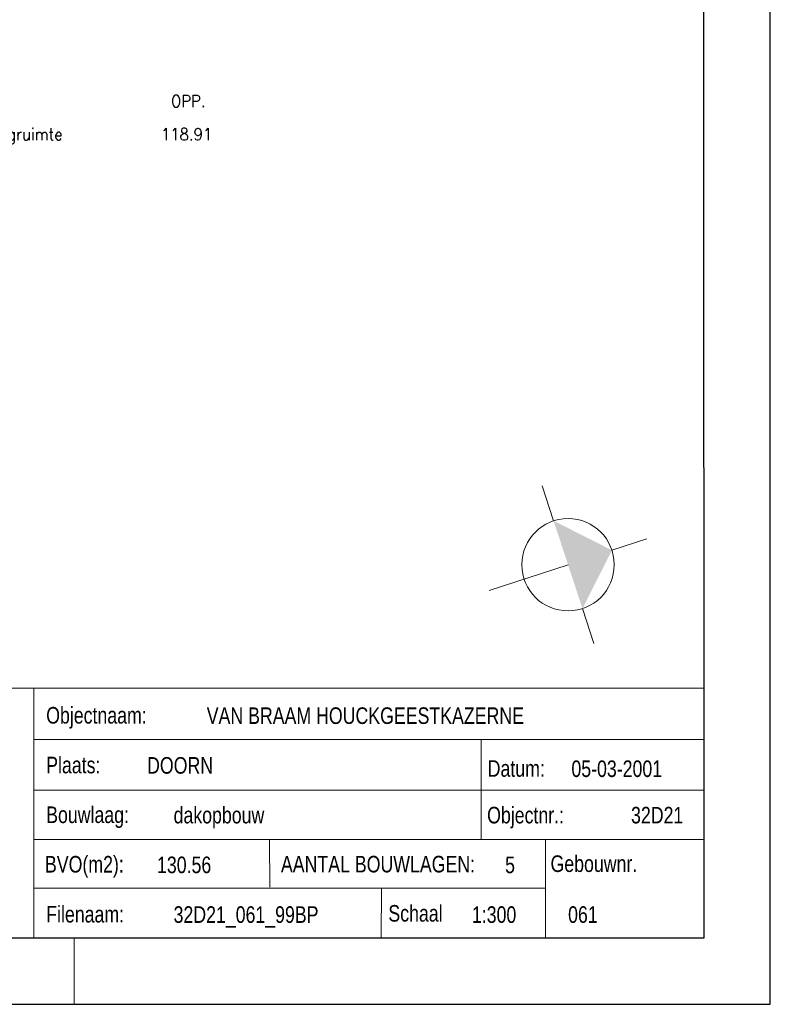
# Model space of a CAD drawing. Header units: metres. Extents: x 150874 to 151000, y 450392 to 450481.
# Tile 10 of 11: x 150966 to 151000, y 450392 to 450436. Entities that reach past the tile are written whole.
import ezdxf
from ezdxf.enums import TextEntityAlignment as Align

# ---------------------------------------------------------------- set-up
doc = ezdxf.new("R2010")
doc.units = ezdxf.units.M
doc.header["$MEASUREMENT"] = 0
for name, color, linetype, lineweight in [('KADER', 7, 'Continuous', 0), ('LEGENDA', 7, 'Continuous', 0), ('STEMPEL', 7, 'Continuous', 0), ('SYMBOLEN', 7, 'Continuous', 0)]:
    doc.layers.add(name, color=color, linetype=linetype, lineweight=lineweight)
doc.styles.add('Style-STANDARD', font='STANDARD.shx')
doc.styles.add('Style-WORKING', font='WORKING.shx')

# ---------------------------------------------------------------- blocks, each defined once
blk = doc.blocks.new('DDELEG')
at = {"layer": 'LEGENDA', "color": 7, "linetype": 'Continuous', "lineweight": 0, "style": 'Style-STANDARD'}
for s, p in [('RUIMTE FUNCTIE                              OPP.', (0, 0)), ('A409   97 Luchtbehandelingruimte          118.91', (0.001, -1.5))]:
    blk.add_text(s, height=0.54, dxfattribs=at).set_placement(p)
blk = doc.blocks.new('231')
at = {"layer": 'SYMBOLEN', "color": 7, "linetype": 'Continuous', "lineweight": 13}
for p, q in [((0, 1.394), (0, 2.5)), ((0, -2.5), (0, 0)), ((1.394, 0), (2.5, 0)), ((-2.5, 0), (-1.394, 0))]:
    blk.add_line(p, q, dxfattribs=at)
blk.add_circle((0, 0), 1.394, dxfattribs=at)
blk.add_solid([(-1.394, 0), (1.394, 0), (0, 1.394)], dxfattribs=at)
blk = doc.blocks.new('A3L')
at = {"layer": 'KADER', "color": 7, "linetype": 'Continuous', "lineweight": 30}
for p, q in [((1.999, -2.001), (2, 57.399)), ((0, 0), (-0.001, 55.399)), ((-77, 0), (0, 0)), ((-82, -2), (1.999, -2.001))]:
    blk.add_line(p, q, dxfattribs=at)
at = {"layer": 'KADER', "color": 7, "linetype": 'Continuous', "lineweight": 0}
blk.add_line((-19.002, -0.001), (-19.002, -2.001), dxfattribs=at)
blk = doc.blocks.new('241')
at = {"layer": 'STEMPEL', "color": 7, "linetype": 'Continuous', "lineweight": 13}
for p, q in [((-27.549, 7.531), (0.001, 7.531)), ((-20.218, 0.062), (-20.217, 7.53)), ((-20.218, 0.062), (-20.217, 7.53)), ((-20.218, -0.001), (-20.217, 7.53)), ((0, 0), (-0.001, 7.499)), ((0, 0), (-0.001, 7.499)), ((0, 0), (0.001, 7.531)), ((-27.549, 0), (0, 0))]:
    blk.add_line(p, q, dxfattribs=at)
at = {"layer": 'STEMPEL', "color": 7, "linetype": 'Continuous', "lineweight": 0}
for p, q in [((-20.221, 5.985), (0.001, 5.985)), ((-20.221, 5.985), (0.001, 5.985)), ((-20.221, 5.985), (0.001, 5.985)), ((-6.725, 2.97), (-6.725, 5.991)), ((-20.223, 4.463), (0, 4.461)), ((-20.223, 4.463), (0, 4.461)), ((-20.223, 4.463), (0, 4.461)), ((-20.222, 2.969), (0.001, 2.967)), ((-20.222, 2.969), (0.001, 2.967)), ((-20.222, 2.969), (0.001, 2.967)), ((-13.103, 2.967), (-13.102, 1.536)), ((-13.103, 2.967), (-13.102, 1.536)), ((-13.103, 2.967), (-13.102, 1.536)), ((-4.784, 2.969), (-4.784, -0.001)), ((-20.221, 1.505), (-4.784, 1.505)), ((-20.221, 1.505), (-4.797, 1.505)), ((-20.221, 1.505), (-4.797, 1.505)), ((-9.732, 1.503), (-9.735, 0.003))]:
    blk.add_line(p, q, dxfattribs=at)
at = {"layer": 'STEMPEL', "color": 7, "linetype": 'Continuous', "lineweight": 0, "style": 'Style-WORKING', "width": 0.800006}
for s, p in [('Objectnaam:', (-19.843, 6.717)), ('Plaats:', (-19.843, 5.217)), ('Datum:', (-6.526, 5.113)), ('Bouwlaag:', (-19.844, 3.717)), ('Objectnr.:', (-6.542, 3.706)), ('BVO(m2):', (-19.88, 2.224)), ('AANTAL BOUWLAGEN:', (-12.762, 2.227)), ('  Gebouwnr.', (-4.927, 2.241)), ('Filenaam:', (-19.842, 0.717)), ('Schaal', (-9.521, 0.743))]:
    blk.add_text(s, height=0.5, rotation=360, dxfattribs=at).set_placement(p, align=Align.MIDDLE_LEFT)

msp = doc.modelspace()

# ---------------------------------------------------------------- block references
at = {"layer": 'KADER', "color": 7, "linetype": 'Continuous', "lineweight": 0, "xscale": 1.5, "yscale": 1.5, "zscale": 1.5}
msp.add_blockref('A3L', (150996.909, 450394.909), dxfattribs=at)
at = {"layer": 'LEGENDA', "color": 7, "linetype": 'Continuous', "lineweight": 0}
msp.add_blockref('DDELEG', (150956.017, 450432.503), dxfattribs=at)
at = {"layer": 'STEMPEL', "color": 7, "linetype": 'Continuous', "lineweight": 0, "xscale": 1.5, "yscale": 1.5, "zscale": 1.5}
msp.add_blockref('241', (150996.909, 450394.909), dxfattribs=at)
at = {"layer": 'SYMBOLEN', "color": 7, "linetype": 'Continuous', "lineweight": 13, "xscale": 1.499998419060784, "yscale": 1.499998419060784, "zscale": 1.499998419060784, "rotation": 288.1923529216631}
msp.add_blockref('231', (150990.756, 450411.799), dxfattribs=at)

# ---------------------------------------------------------------- texts
at = {"layer": 'STEMPEL', "color": 7, "linetype": 'Continuous', "lineweight": 0, "style": 'Style-WORKING', "width": 0.8}
for s, p in [('VAN BRAAM HOUCKGEESTKAZERNE', (150974.408, 450404.968)), ('DOORN', (150971.709, 450402.718)), ('05-03-2001', (150990.909, 450402.567)), ('dakopbouw', (150972.909, 450400.468)), ('32D21', (150993.608, 450400.467)), ('130.56', (150972.159, 450398.217)), ('5', (150987.909, 450398.217)), ('32D21_061_99BP', (150972.908, 450395.968)), ('1:300', (150986.408, 450395.967)), ('061', (150990.759, 450395.968))]:
    msp.add_text(s, height=0.75, dxfattribs=at).set_placement(p, align=Align.MIDDLE_LEFT)

doc.saveas('drawing.dxf')
